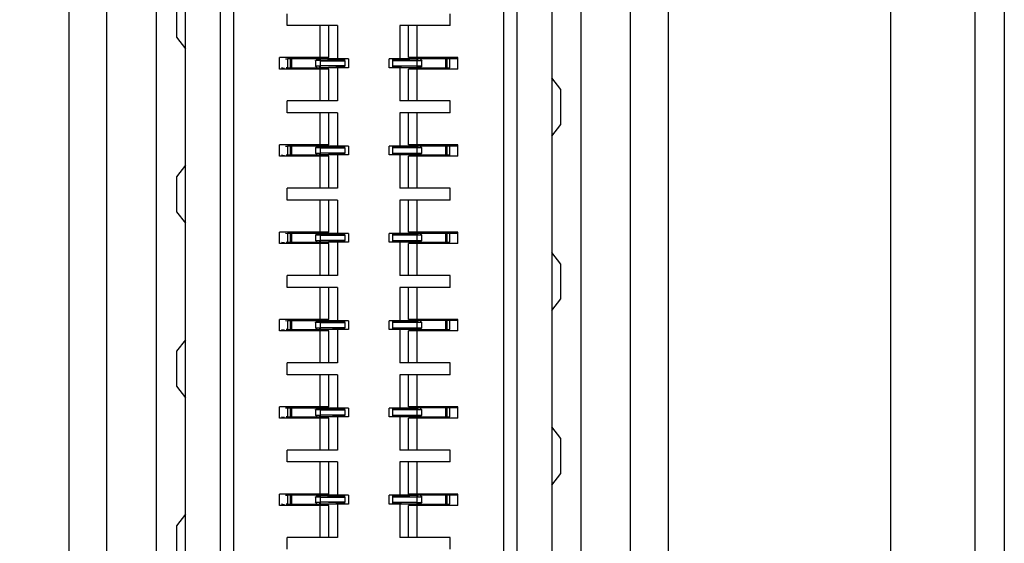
# Model space of a CAD drawing. Header units: inches. Extents: x 0 to 22, y 0 to 17.
# Tile 9 of 41: x 3.346 to 4.012, y 8.267 to 8.621. Entities that reach past the tile are written whole.
import ezdxf

# ---------------------------------------------------------------- set-up
doc = ezdxf.new("R2010")
doc.units = ezdxf.units.IN
doc.header["$LTSCALE"] = 1.21
doc.header["$MEASUREMENT"] = 0
doc.layers.get('0').update_dxf_attribs({"linetype": 'CONTINUOUS'})
doc.layers.add('DIMENSIONS', color=7, linetype='CONTINUOUS')
doc.styles.get("Standard").update_dxf_attribs({"font": 'txt', "width": 0.8})
doc.dimstyles.new('DIMSTYLE_1', dxfattribs={"dimtxt": 0.125, "dimasz": 0.18, "dimexe": 0.18, "dimexo": 0.0625, "dimgap": 0.09, "dimtad": 0, "dimtih": 1, "dimtoh": 1, "dimdec": 3, "dimzin": 4, "dimdsep": 46, "dimtxsty": 'STANDARD', "dimblk": '_FILLED', "dimblk1": '_FILLED', "dimblk2": '_FILLED', "dimcen": 0.09, "dimadec": 0, "dimazin": 0, "dimtp": 0.01, "dimtm": 0.01, "dimtfac": 1, "dimtdec": 3, "dimtofl": 0, "dimtmove": 0, "dimatfit": 3, "dimldrblk": '_FILLED', "dimfxl": 1, "dimtolj": 1, "dimtzin": 4, "dimarcsym": 0})

# ---------------------------------------------------------------- blocks, each defined once
blk = doc.blocks.new('*D3')
at = {"layer": 'DIMENSIONS', "color": 2, "linetype": 'CONTINUOUS'}
blk.add_line((3.3946, 9.15266), (2.54481, 9.15266), dxfattribs=at)
at = {"layer": 'DIMENSIONS', "color": 2, "linetype": 'CONTINUOUS', "insert": (2.48231, 9.21516), "char_height": 0.125, "width": 1.325, "attachment_point": 3, "line_spacing_factor": 0.9}
blk.add_mtext('2.500{\\Ftxt.shx;\\W1.000000;\\H0.125000; }[63.51]', dxfattribs=at)
blk = doc.blocks.new('_FILLED')
at = {"color": 0, "linetype": 'BYBLOCK'}
blk.add_solid([(0, 0), (-1, 0.1736), (-1, -0.1736)], dxfattribs=at)
blk = doc.blocks.new('*D4')
at = {"layer": 'DIMENSIONS', "color": 2, "linetype": 'CONTINUOUS'}
blk.add_line((3.45471, 9.79066), (2.54481, 9.79066), dxfattribs=at)
at = {"layer": 'DIMENSIONS', "color": 2, "linetype": 'CONTINUOUS', "insert": (2.48231, 9.85316), "char_height": 0.125, "width": 1.325, "attachment_point": 3, "line_spacing_factor": 0.9}
blk.add_mtext('3.138{\\Ftxt.shx;\\W1.000000;\\H0.125000; }[79.72]', dxfattribs=at)
blk = doc.blocks.new('*D5')
at = {"layer": 'DIMENSIONS', "color": 2, "linetype": 'CONTINUOUS'}
blk.add_line((3.45471, 10.50554), (2.54481, 10.50554), dxfattribs=at)
at = {"layer": 'DIMENSIONS', "color": 2, "linetype": 'CONTINUOUS', "insert": (2.48231, 10.56804), "char_height": 0.125, "width": 1.325, "attachment_point": 3, "line_spacing_factor": 0.9}
blk.add_mtext('3.853{\\Ftxt.shx;\\W1.000000;\\H0.125000; }[97.88]', dxfattribs=at)

msp = doc.modelspace()

# ---------------------------------------------------------------- linework, layer by layer
at = {"color": 6, "linetype": 'CONTINUOUS'}
for p, q in [((4.01231, 11.59618), (4.01231, 6.53018)), ((3.93531, 11.51918), (3.93531, 6.60718)), ((3.75937, 7.23731), (3.75937, 9.17826)), ((3.40504, 7.39502), (3.40504, 9.02078)), ((3.6826, 7.42727), (3.6826, 8.98829)), ((3.48181, 8.95428), (3.48181, 7.46129)), ((3.45228, 8.63298), (3.45228, 8.60936)), ((3.52709, 8.61713), (3.52709, 8.6252)), ((3.63732, 8.61713), (3.63732, 8.6252)), ((3.56114, 8.61713), (3.52709, 8.61713)), ((3.54933, 8.59548), (3.54933, 8.61713)), ((3.55524, 8.59548), (3.55524, 8.61713)), ((3.56114, 8.61713), (3.56114, 8.59469)), ((3.63732, 8.61713), (3.60327, 8.61713)), ((3.60327, 8.61713), (3.60327, 8.59469)), ((3.60917, 8.59548), (3.60917, 8.61713)), ((3.61508, 8.59548), (3.61508, 8.61713)), ((3.45228, 8.60936), (3.45819, 8.60148)), ((3.55524, 8.59548), (3.52177, 8.59548)), ((3.52177, 8.5878), (3.52177, 8.59548)), ((3.52589, 8.59471), (3.52722, 8.59464)), ((3.54741, 8.59459), (3.52721, 8.59459)), ((3.52722, 8.59464), (3.52722, 8.59064)), ((3.53024, 8.58869), (3.53024, 8.59459)), ((3.56859, 8.59459), (3.56607, 8.59459)), ((3.56862, 8.59459), (3.56862, 8.58869)), ((3.59579, 8.59459), (3.59579, 8.58869)), ((3.59834, 8.59459), (3.59599, 8.59459)), ((3.64264, 8.59548), (3.60917, 8.59548)), ((3.61472, 8.59341), (3.61564, 8.59459)), ((3.64264, 8.59469), (3.61564, 8.59459)), ((3.617, 8.59459), (3.6181, 8.59341)), ((3.63417, 8.59459), (3.63417, 8.58869)), ((3.64264, 8.5878), (3.64264, 8.59548)), ((3.55524, 8.5878), (3.52177, 8.5878)), ((3.52536, 8.5882), (3.5233, 8.58853)), ((3.52722, 8.58864), (3.52629, 8.58859)), ((3.52721, 8.58869), (3.54877, 8.58869)), ((3.52722, 8.59064), (3.52722, 8.58864)), ((3.54633, 8.59356), (3.5462, 8.59343)), ((3.54631, 8.59341), (3.54631, 8.58987)), ((3.54631, 8.58987), (3.54969, 8.58987)), ((3.54741, 8.58869), (3.54631, 8.58987)), ((3.54969, 8.58987), (3.54877, 8.58869)), ((3.54933, 8.56615), (3.54933, 8.5878)), ((3.54969, 8.58987), (3.54969, 8.59341)), ((3.55524, 8.56615), (3.55524, 8.5878)), ((3.56114, 8.58859), (3.56114, 8.56615)), ((3.56859, 8.58869), (3.56607, 8.58869)), ((3.59834, 8.58869), (3.59599, 8.58869)), ((3.60327, 8.58859), (3.60327, 8.56615)), ((3.64264, 8.5878), (3.60917, 8.5878)), ((3.60917, 8.56615), (3.60917, 8.5878)), ((3.6181, 8.59341), (3.61472, 8.59341)), ((3.61472, 8.59341), (3.61472, 8.58987)), ((3.61508, 8.56615), (3.61508, 8.5878)), ((3.61714, 8.58869), (3.6372, 8.58869)), ((3.61804, 8.58968), (3.61819, 8.58983)), ((3.6181, 8.58987), (3.6181, 8.59341)), ((3.71213, 8.57392), (3.70622, 8.5818)), ((3.71213, 8.5503), (3.71213, 8.57392)), ((3.56114, 8.56615), (3.52709, 8.56615)), ((3.52709, 8.55808), (3.52709, 8.56615)), ((3.63732, 8.56615), (3.60327, 8.56615)), ((3.63732, 8.55808), (3.63732, 8.56615)), ((3.56114, 8.55808), (3.52709, 8.55808)), ((3.54933, 8.53642), (3.54933, 8.55808)), ((3.55524, 8.53642), (3.55524, 8.55808)), ((3.56114, 8.55808), (3.56114, 8.53564)), ((3.63732, 8.55808), (3.60327, 8.55808)), ((3.60327, 8.55808), (3.60327, 8.53564)), ((3.60917, 8.53642), (3.60917, 8.55808)), ((3.61508, 8.53642), (3.61508, 8.55808)), ((3.70622, 8.54243), (3.71213, 8.5503)), ((3.55524, 8.53642), (3.52177, 8.53642)), ((3.52177, 8.52875), (3.52177, 8.53642)), ((3.52589, 8.53565), (3.52722, 8.53559)), ((3.54741, 8.53554), (3.52721, 8.53554)), ((3.52722, 8.53559), (3.52722, 8.53158)), ((3.53024, 8.52963), (3.53024, 8.53554)), ((3.54633, 8.53451), (3.5462, 8.53437)), ((3.56859, 8.53554), (3.56607, 8.53554)), ((3.56862, 8.53554), (3.56862, 8.52963)), ((3.59579, 8.53554), (3.59579, 8.52963)), ((3.59834, 8.53554), (3.59599, 8.53554)), ((3.64264, 8.53642), (3.60917, 8.53642)), ((3.61472, 8.53436), (3.61564, 8.53554)), ((3.64264, 8.53564), (3.61564, 8.53554)), ((3.617, 8.53554), (3.6181, 8.53436)), ((3.63417, 8.53554), (3.63417, 8.52963)), ((3.64264, 8.52875), (3.64264, 8.53642)), ((3.55524, 8.52875), (3.52177, 8.52875)), ((3.52536, 8.52914), (3.5233, 8.52948)), ((3.52722, 8.52958), (3.52629, 8.52953)), ((3.52721, 8.52963), (3.54877, 8.52963)), ((3.52722, 8.53158), (3.52722, 8.52958)), ((3.54631, 8.53436), (3.54631, 8.53081)), ((3.54631, 8.53081), (3.54969, 8.53081)), ((3.54741, 8.52963), (3.54631, 8.53081)), ((3.54969, 8.53081), (3.54877, 8.52963)), ((3.54933, 8.50709), (3.54933, 8.52875)), ((3.54969, 8.53081), (3.54969, 8.53436)), ((3.55524, 8.50709), (3.55524, 8.52875)), ((3.56114, 8.52953), (3.56114, 8.50709)), ((3.56859, 8.52963), (3.56607, 8.52963)), ((3.59834, 8.52963), (3.59599, 8.52963)), ((3.60327, 8.52953), (3.60327, 8.50709)), ((3.64264, 8.52875), (3.60917, 8.52875)), ((3.60917, 8.50709), (3.60917, 8.52875)), ((3.6181, 8.53436), (3.61472, 8.53436)), ((3.61472, 8.53436), (3.61472, 8.53081)), ((3.61508, 8.50709), (3.61508, 8.52875)), ((3.61714, 8.52963), (3.6372, 8.52963)), ((3.61804, 8.53062), (3.61819, 8.53078)), ((3.6181, 8.53081), (3.6181, 8.53436)), ((3.45819, 8.52274), (3.45228, 8.51487)), ((3.45228, 8.51487), (3.45228, 8.49125)), ((3.56114, 8.50709), (3.52709, 8.50709)), ((3.52709, 8.49902), (3.52709, 8.50709)), ((3.63732, 8.50709), (3.60327, 8.50709)), ((3.63732, 8.49902), (3.63732, 8.50709)), ((3.56114, 8.49902), (3.52709, 8.49902)), ((3.54933, 8.47737), (3.54933, 8.49902)), ((3.55524, 8.47737), (3.55524, 8.49902)), ((3.56114, 8.49902), (3.56114, 8.47658)), ((3.63732, 8.49902), (3.60327, 8.49902)), ((3.60327, 8.49902), (3.60327, 8.47658)), ((3.60917, 8.47737), (3.60917, 8.49902)), ((3.61508, 8.47737), (3.61508, 8.49902)), ((3.45228, 8.49125), (3.45819, 8.48337)), ((3.55524, 8.47737), (3.52177, 8.47737)), ((3.52177, 8.46969), (3.52177, 8.47737)), ((3.52589, 8.4766), (3.52722, 8.47653)), ((3.54741, 8.47648), (3.52721, 8.47648)), ((3.52722, 8.47653), (3.52722, 8.47253)), ((3.53024, 8.47058), (3.53024, 8.47648)), ((3.54633, 8.47545), (3.5462, 8.47532)), ((3.54631, 8.4753), (3.54631, 8.47176)), ((3.54969, 8.47176), (3.54969, 8.4753)), ((3.56859, 8.47648), (3.56607, 8.47648)), ((3.56862, 8.47648), (3.56862, 8.47058)), ((3.59579, 8.47648), (3.59579, 8.47058)), ((3.59834, 8.47648), (3.59599, 8.47648)), ((3.64264, 8.47737), (3.60917, 8.47737)), ((3.61472, 8.4753), (3.61564, 8.47648)), ((3.6181, 8.4753), (3.61472, 8.4753)), ((3.61472, 8.4753), (3.61472, 8.47176)), ((3.64264, 8.47658), (3.61564, 8.47648)), ((3.617, 8.47648), (3.6181, 8.4753)), ((3.6181, 8.47176), (3.6181, 8.4753)), ((3.63417, 8.47648), (3.63417, 8.47058)), ((3.64264, 8.46969), (3.64264, 8.47737)), ((3.55524, 8.46969), (3.52177, 8.46969)), ((3.52536, 8.47009), (3.5233, 8.47042)), ((3.52722, 8.47053), (3.52629, 8.47048)), ((3.52721, 8.47058), (3.54877, 8.47058)), ((3.52722, 8.47253), (3.52722, 8.47053)), ((3.54631, 8.47176), (3.54969, 8.47176)), ((3.54741, 8.47058), (3.54631, 8.47176)), ((3.54969, 8.47176), (3.54877, 8.47058)), ((3.54933, 8.44804), (3.54933, 8.46969)), ((3.55524, 8.44804), (3.55524, 8.46969)), ((3.56114, 8.47048), (3.56114, 8.44804)), ((3.56859, 8.47058), (3.56607, 8.47058)), ((3.59834, 8.47058), (3.59599, 8.47058)), ((3.60327, 8.47048), (3.60327, 8.44804)), ((3.64264, 8.46969), (3.60917, 8.46969)), ((3.60917, 8.44804), (3.60917, 8.46969)), ((3.61508, 8.44804), (3.61508, 8.46969)), ((3.61714, 8.47058), (3.6372, 8.47058)), ((3.61804, 8.47157), (3.61819, 8.47172)), ((3.71213, 8.45581), (3.70622, 8.46369)), ((3.71213, 8.43219), (3.71213, 8.45581)), ((3.56114, 8.44804), (3.52709, 8.44804)), ((3.52709, 8.43997), (3.52709, 8.44804)), ((3.63732, 8.44804), (3.60327, 8.44804)), ((3.63732, 8.43997), (3.63732, 8.44804)), ((3.56114, 8.43997), (3.52709, 8.43997)), ((3.54933, 8.41831), (3.54933, 8.43997)), ((3.55524, 8.41831), (3.55524, 8.43997)), ((3.56114, 8.43997), (3.56114, 8.41753)), ((3.63732, 8.43997), (3.60327, 8.43997)), ((3.60327, 8.43997), (3.60327, 8.41753)), ((3.60917, 8.41831), (3.60917, 8.43997)), ((3.61508, 8.41831), (3.61508, 8.43997)), ((3.70622, 8.42432), (3.71213, 8.43219)), ((3.55524, 8.41831), (3.52177, 8.41831)), ((3.52177, 8.41064), (3.52177, 8.41831)), ((3.52589, 8.41754), (3.52722, 8.41748)), ((3.54741, 8.41743), (3.52721, 8.41743)), ((3.52722, 8.41748), (3.52722, 8.41347)), ((3.53024, 8.41152), (3.53024, 8.41743)), ((3.54633, 8.4164), (3.5462, 8.41626)), ((3.54631, 8.41625), (3.54631, 8.4127)), ((3.54969, 8.4127), (3.54969, 8.41625)), ((3.56859, 8.41743), (3.56607, 8.41743)), ((3.56862, 8.41743), (3.56862, 8.41152)), ((3.59579, 8.41743), (3.59579, 8.41152)), ((3.59834, 8.41743), (3.59599, 8.41743)), ((3.64264, 8.41831), (3.60917, 8.41831)), ((3.61472, 8.41625), (3.61564, 8.41743)), ((3.6181, 8.41625), (3.61472, 8.41625)), ((3.61472, 8.41625), (3.61472, 8.4127)), ((3.64264, 8.41753), (3.61564, 8.41743)), ((3.617, 8.41743), (3.6181, 8.41625)), ((3.6181, 8.4127), (3.6181, 8.41625)), ((3.63417, 8.41743), (3.63417, 8.41152)), ((3.64264, 8.41064), (3.64264, 8.41831)), ((3.55524, 8.41064), (3.52177, 8.41064)), ((3.52536, 8.41103), (3.5233, 8.41137)), ((3.52722, 8.41147), (3.52629, 8.41142)), ((3.52721, 8.41152), (3.54877, 8.41152)), ((3.52722, 8.41347), (3.52722, 8.41147)), ((3.54631, 8.4127), (3.54969, 8.4127)), ((3.54741, 8.41152), (3.54631, 8.4127)), ((3.54969, 8.4127), (3.54877, 8.41152)), ((3.54933, 8.38898), (3.54933, 8.41064)), ((3.55524, 8.38898), (3.55524, 8.41064)), ((3.56114, 8.41142), (3.56114, 8.38898)), ((3.56859, 8.41152), (3.56607, 8.41152)), ((3.59834, 8.41152), (3.59599, 8.41152)), ((3.60327, 8.41142), (3.60327, 8.38898)), ((3.64264, 8.41064), (3.60917, 8.41064)), ((3.60917, 8.38898), (3.60917, 8.41064)), ((3.61508, 8.38898), (3.61508, 8.41064)), ((3.61714, 8.41152), (3.6372, 8.41152)), ((3.61804, 8.41251), (3.61819, 8.41267)), ((3.45819, 8.40463), (3.45228, 8.39676)), ((3.45228, 8.39676), (3.45228, 8.37314)), ((3.56114, 8.38898), (3.52709, 8.38898)), ((3.52709, 8.38091), (3.52709, 8.38898)), ((3.63732, 8.38898), (3.60327, 8.38898)), ((3.63732, 8.38091), (3.63732, 8.38898)), ((3.56114, 8.38091), (3.52709, 8.38091)), ((3.54933, 8.35926), (3.54933, 8.38091)), ((3.55524, 8.35926), (3.55524, 8.38091)), ((3.56114, 8.38091), (3.56114, 8.35847)), ((3.63732, 8.38091), (3.60327, 8.38091)), ((3.60327, 8.38091), (3.60327, 8.35847)), ((3.60917, 8.35926), (3.60917, 8.38091)), ((3.61508, 8.35926), (3.61508, 8.38091)), ((3.45228, 8.37314), (3.45819, 8.36526)), ((3.55524, 8.35926), (3.52177, 8.35926)), ((3.52177, 8.35158), (3.52177, 8.35926)), ((3.52589, 8.35849), (3.52722, 8.35842)), ((3.54741, 8.35837), (3.52721, 8.35837)), ((3.52722, 8.35842), (3.52722, 8.35442)), ((3.53024, 8.35247), (3.53024, 8.35837)), ((3.54633, 8.35734), (3.5462, 8.35721)), ((3.54631, 8.35719), (3.54631, 8.35365)), ((3.54969, 8.35365), (3.54969, 8.35719)), ((3.56859, 8.35837), (3.56607, 8.35837)), ((3.56862, 8.35837), (3.56862, 8.35247)), ((3.59579, 8.35837), (3.59579, 8.35247)), ((3.59834, 8.35837), (3.59599, 8.35837)), ((3.64264, 8.35926), (3.60917, 8.35926)), ((3.61472, 8.35719), (3.61564, 8.35837)), ((3.6181, 8.35719), (3.61472, 8.35719)), ((3.61472, 8.35719), (3.61472, 8.35365)), ((3.64264, 8.35847), (3.61564, 8.35837)), ((3.617, 8.35837), (3.6181, 8.35719)), ((3.6181, 8.35365), (3.6181, 8.35719)), ((3.63417, 8.35837), (3.63417, 8.35247)), ((3.64264, 8.35158), (3.64264, 8.35926)), ((3.55524, 8.35158), (3.52177, 8.35158)), ((3.52536, 8.35198), (3.5233, 8.35231)), ((3.52722, 8.35242), (3.52629, 8.35237)), ((3.52721, 8.35247), (3.54877, 8.35247)), ((3.52722, 8.35442), (3.52722, 8.35242)), ((3.54631, 8.35365), (3.54969, 8.35365)), ((3.54741, 8.35247), (3.54631, 8.35365)), ((3.54969, 8.35365), (3.54877, 8.35247)), ((3.54933, 8.32993), (3.54933, 8.35158)), ((3.55524, 8.32993), (3.55524, 8.35158)), ((3.56114, 8.35237), (3.56114, 8.32993)), ((3.56859, 8.35247), (3.56607, 8.35247)), ((3.59834, 8.35247), (3.59599, 8.35247)), ((3.60327, 8.35237), (3.60327, 8.32993)), ((3.64264, 8.35158), (3.60917, 8.35158)), ((3.60917, 8.32993), (3.60917, 8.35158)), ((3.61508, 8.32993), (3.61508, 8.35158)), ((3.61714, 8.35247), (3.6372, 8.35247)), ((3.61804, 8.35346), (3.61819, 8.35361)), ((3.71213, 8.3377), (3.70622, 8.34558)), ((3.71213, 8.31408), (3.71213, 8.3377)), ((3.56114, 8.32993), (3.52709, 8.32993)), ((3.52709, 8.32186), (3.52709, 8.32993)), ((3.63732, 8.32993), (3.60327, 8.32993)), ((3.63732, 8.32186), (3.63732, 8.32993)), ((3.56114, 8.32186), (3.52709, 8.32186)), ((3.54933, 8.3002), (3.54933, 8.32186)), ((3.55524, 8.3002), (3.55524, 8.32186)), ((3.56114, 8.32186), (3.56114, 8.29942)), ((3.63732, 8.32186), (3.60327, 8.32186)), ((3.60327, 8.32186), (3.60327, 8.29942)), ((3.60917, 8.3002), (3.60917, 8.32186)), ((3.61508, 8.3002), (3.61508, 8.32186)), ((3.70622, 8.30621), (3.71213, 8.31408)), ((3.55524, 8.3002), (3.52177, 8.3002)), ((3.52177, 8.29253), (3.52177, 8.3002)), ((3.52589, 8.29943), (3.52722, 8.29937)), ((3.54741, 8.29932), (3.52721, 8.29932)), ((3.52722, 8.29937), (3.52722, 8.29536)), ((3.52722, 8.29536), (3.52722, 8.29336)), ((3.53024, 8.29341), (3.53024, 8.29932)), ((3.54633, 8.29829), (3.5462, 8.29815)), ((3.54631, 8.29814), (3.54631, 8.29459)), ((3.54969, 8.29459), (3.54969, 8.29814)), ((3.56859, 8.29932), (3.56607, 8.29932)), ((3.56862, 8.29932), (3.56862, 8.29341)), ((3.59579, 8.29932), (3.59579, 8.29341)), ((3.59834, 8.29932), (3.59599, 8.29932)), ((3.64264, 8.3002), (3.60917, 8.3002)), ((3.61472, 8.29814), (3.61564, 8.29932)), ((3.6181, 8.29814), (3.61472, 8.29814)), ((3.61472, 8.29814), (3.61472, 8.29459)), ((3.64264, 8.29942), (3.61564, 8.29932)), ((3.617, 8.29932), (3.6181, 8.29814)), ((3.6181, 8.29459), (3.6181, 8.29814)), ((3.63417, 8.29932), (3.63417, 8.29341)), ((3.64264, 8.29253), (3.64264, 8.3002)), ((3.55524, 8.29253), (3.52177, 8.29253)), ((3.52536, 8.29292), (3.5233, 8.29326)), ((3.52722, 8.29336), (3.52629, 8.29331)), ((3.52721, 8.29341), (3.54877, 8.29341)), ((3.54631, 8.29459), (3.54969, 8.29459)), ((3.54741, 8.29341), (3.54631, 8.29459)), ((3.54969, 8.29459), (3.54877, 8.29341)), ((3.54933, 8.27087), (3.54933, 8.29253)), ((3.55524, 8.27087), (3.55524, 8.29253)), ((3.56114, 8.29331), (3.56114, 8.27087)), ((3.56859, 8.29341), (3.56607, 8.29341)), ((3.59834, 8.29341), (3.59599, 8.29341)), ((3.60327, 8.29331), (3.60327, 8.27087)), ((3.64264, 8.29253), (3.60917, 8.29253)), ((3.60917, 8.27087), (3.60917, 8.29253)), ((3.61508, 8.27087), (3.61508, 8.29253)), ((3.61714, 8.29341), (3.6372, 8.29341)), ((3.61804, 8.2944), (3.61819, 8.29456)), ((3.45819, 8.28652), (3.45228, 8.27865)), ((3.45228, 8.27865), (3.45228, 8.25503)), ((3.56114, 8.27087), (3.52709, 8.27087)), ((3.52709, 8.2628), (3.52709, 8.27087)), ((3.63732, 8.27087), (3.60327, 8.27087)), ((3.63732, 8.2628), (3.63732, 8.27087))]:
    msp.add_line(p, q, dxfattribs=at)
at = {"color": 9, "linetype": 'CONTINUOUS'}
for p, q in [((3.99248, 6.65741), (3.99248, 11.46895)), ((3.70622, 8.98829), (3.70622, 7.42727)), ((3.72591, 7.42727), (3.72591, 8.98829)), ((3.67374, 7.44256), (3.67374, 8.97301)), ((3.4385, 8.95428), (3.4385, 7.46129)), ((3.45819, 7.46129), (3.45819, 8.95428)), ((3.49067, 8.94072), (3.49067, 7.47484)), ((3.52914, 8.59459), (3.52914, 8.58869)), ((3.54877, 8.59459), (3.54969, 8.59341)), ((3.63527, 8.58869), (3.63527, 8.59459)), ((3.63718, 8.59264), (3.63718, 8.59465)), ((3.56607, 8.59341), (3.56607, 8.58987)), ((3.59834, 8.59341), (3.59834, 8.58987)), ((3.61564, 8.58869), (3.61472, 8.58987)), ((3.63718, 8.58864), (3.63718, 8.59264)), ((3.52914, 8.53554), (3.52914, 8.52963)), ((3.54877, 8.53554), (3.54969, 8.53436)), ((3.63527, 8.52963), (3.63527, 8.53554)), ((3.63718, 8.53359), (3.63718, 8.53559)), ((3.56607, 8.53436), (3.56607, 8.53081)), ((3.59834, 8.53436), (3.59834, 8.53081)), ((3.61564, 8.52963), (3.61472, 8.53081)), ((3.63718, 8.52958), (3.63718, 8.53359)), ((3.52914, 8.47648), (3.52914, 8.47058)), ((3.54877, 8.47648), (3.54969, 8.4753)), ((3.56607, 8.4753), (3.56607, 8.47176)), ((3.59834, 8.4753), (3.59834, 8.47176)), ((3.63527, 8.47058), (3.63527, 8.47648)), ((3.63718, 8.47453), (3.63718, 8.47654)), ((3.63718, 8.47053), (3.63718, 8.47453)), ((3.61564, 8.47058), (3.61472, 8.47176)), ((3.52914, 8.41743), (3.52914, 8.41152)), ((3.54877, 8.41743), (3.54969, 8.41625)), ((3.56607, 8.41625), (3.56607, 8.4127)), ((3.59834, 8.41625), (3.59834, 8.4127)), ((3.63527, 8.41152), (3.63527, 8.41743)), ((3.63718, 8.41548), (3.63718, 8.41748)), ((3.63718, 8.41147), (3.63718, 8.41548)), ((3.61564, 8.41152), (3.61472, 8.4127)), ((3.52914, 8.35837), (3.52914, 8.35247)), ((3.54877, 8.35837), (3.54969, 8.35719)), ((3.56607, 8.35719), (3.56607, 8.35365)), ((3.59834, 8.35719), (3.59834, 8.35365)), ((3.63527, 8.35247), (3.63527, 8.35837)), ((3.63718, 8.35642), (3.63718, 8.35843)), ((3.63718, 8.35242), (3.63718, 8.35642)), ((3.61564, 8.35247), (3.61472, 8.35365)), ((3.52914, 8.29932), (3.52914, 8.29341)), ((3.54877, 8.29932), (3.54969, 8.29814)), ((3.56607, 8.29814), (3.56607, 8.29459)), ((3.59834, 8.29814), (3.59834, 8.29459)), ((3.63527, 8.29341), (3.63527, 8.29932)), ((3.63718, 8.29737), (3.63718, 8.29937)), ((3.63718, 8.29336), (3.63718, 8.29737)), ((3.61564, 8.29341), (3.61472, 8.29459))]:
    msp.add_line(p, q, dxfattribs=at)
at = {"color": 7, "linetype": 'CONTINUOUS'}
for p, q in [((3.78496, 9.19978), (3.78496, 7.21591)), ((3.37945, 7.40953), (3.37945, 9.0062)), ((3.54741, 8.59459), (3.54631, 8.59341)), ((3.56607, 8.59459), (3.54741, 8.59459)), ((3.54759, 8.59405), (3.54875, 8.59462)), ((3.54877, 8.59459), (3.5656, 8.594)), ((3.56607, 8.59341), (3.56607, 8.59459)), ((3.61564, 8.59459), (3.59834, 8.59459)), ((3.59834, 8.59459), (3.59834, 8.59341)), ((3.59881, 8.594), (3.61564, 8.59459)), ((3.5462, 8.59343), (3.54631, 8.59341)), ((3.5467, 8.59344), (3.54621, 8.59343)), ((3.54631, 8.59341), (3.54633, 8.59356)), ((3.54636, 8.59356), (3.54759, 8.59405)), ((3.54874, 8.59345), (3.54639, 8.59345)), ((3.54966, 8.59346), (3.5467, 8.59344)), ((3.54969, 8.59341), (3.54874, 8.59345)), ((3.54877, 8.58869), (3.5656, 8.58928)), ((3.56607, 8.58869), (3.54877, 8.58869)), ((3.5656, 8.594), (3.54969, 8.59341)), ((3.54969, 8.59341), (3.56607, 8.59341)), ((3.56607, 8.58987), (3.54969, 8.58987)), ((3.5656, 8.58928), (3.54969, 8.58987)), ((3.56607, 8.58869), (3.56607, 8.58987)), ((3.61472, 8.59341), (3.59834, 8.59341)), ((3.59834, 8.58987), (3.61472, 8.58987)), ((3.59834, 8.58987), (3.59834, 8.58869)), ((3.61714, 8.58869), (3.59834, 8.58869)), ((3.61472, 8.59341), (3.59881, 8.594)), ((3.61472, 8.58987), (3.59881, 8.58928)), ((3.59881, 8.58928), (3.61564, 8.58869)), ((3.61472, 8.58987), (3.61604, 8.58984)), ((3.61472, 8.58987), (3.61606, 8.58984)), ((3.61604, 8.58984), (3.61738, 8.58985)), ((3.61606, 8.58984), (3.61738, 8.58985)), ((3.6181, 8.58987), (3.617, 8.58869)), ((3.61738, 8.58985), (3.61816, 8.58984)), ((3.61738, 8.58985), (3.61814, 8.58984)), ((3.61801, 8.58968), (3.61741, 8.58941)), ((3.61806, 8.58983), (3.61804, 8.58968)), ((3.61819, 8.58983), (3.61806, 8.58983)), ((3.54741, 8.53554), (3.54631, 8.53436)), ((3.54631, 8.53436), (3.54633, 8.53451)), ((3.54636, 8.5345), (3.54759, 8.535)), ((3.56607, 8.53554), (3.54741, 8.53554)), ((3.54759, 8.535), (3.54875, 8.53556)), ((3.54877, 8.53554), (3.5656, 8.53495)), ((3.5656, 8.53495), (3.54969, 8.53436)), ((3.56607, 8.53436), (3.56607, 8.53554)), ((3.61564, 8.53554), (3.59834, 8.53554)), ((3.59834, 8.53554), (3.59834, 8.53436)), ((3.59881, 8.53495), (3.61564, 8.53554)), ((3.61472, 8.53436), (3.59881, 8.53495)), ((3.5462, 8.53438), (3.54631, 8.53436)), ((3.5467, 8.53439), (3.54621, 8.53438)), ((3.54874, 8.53439), (3.54639, 8.53439)), ((3.54966, 8.5344), (3.5467, 8.53439)), ((3.54969, 8.53436), (3.54874, 8.53439)), ((3.54877, 8.52963), (3.5656, 8.53022)), ((3.56607, 8.52963), (3.54877, 8.52963)), ((3.54969, 8.53436), (3.56607, 8.53436)), ((3.56607, 8.53081), (3.54969, 8.53081)), ((3.5656, 8.53022), (3.54969, 8.53081)), ((3.56607, 8.52963), (3.56607, 8.53081)), ((3.61472, 8.53436), (3.59834, 8.53436)), ((3.59834, 8.53081), (3.61472, 8.53081)), ((3.59834, 8.53081), (3.59834, 8.52963)), ((3.61714, 8.52963), (3.59834, 8.52963)), ((3.61472, 8.53081), (3.59881, 8.53022)), ((3.59881, 8.53022), (3.61564, 8.52963)), ((3.61472, 8.53081), (3.61604, 8.53078)), ((3.61472, 8.53081), (3.61606, 8.53078)), ((3.61604, 8.53078), (3.61738, 8.53079)), ((3.61606, 8.53078), (3.61738, 8.5308)), ((3.6181, 8.53081), (3.617, 8.52963)), ((3.61738, 8.5308), (3.61814, 8.53078)), ((3.61738, 8.53079), (3.61816, 8.53078)), ((3.61801, 8.53063), (3.61741, 8.53035)), ((3.61806, 8.53077), (3.61804, 8.53062)), ((3.61819, 8.53078), (3.61806, 8.53077)), ((3.5462, 8.47532), (3.54631, 8.4753)), ((3.5467, 8.47533), (3.54621, 8.47532)), ((3.54741, 8.47648), (3.54631, 8.4753)), ((3.54631, 8.4753), (3.54633, 8.47545)), ((3.54636, 8.47545), (3.54759, 8.47594)), ((3.54874, 8.47534), (3.54639, 8.47534)), ((3.54966, 8.47535), (3.5467, 8.47533)), ((3.56607, 8.47648), (3.54741, 8.47648)), ((3.54759, 8.47594), (3.54875, 8.47651)), ((3.54969, 8.4753), (3.54874, 8.47534)), ((3.54877, 8.47648), (3.5656, 8.47589)), ((3.5656, 8.47589), (3.54969, 8.4753)), ((3.54969, 8.4753), (3.56607, 8.4753)), ((3.56607, 8.4753), (3.56607, 8.47648)), ((3.61564, 8.47648), (3.59834, 8.47648)), ((3.59834, 8.47648), (3.59834, 8.4753)), ((3.61472, 8.4753), (3.59834, 8.4753)), ((3.59881, 8.47589), (3.61564, 8.47648)), ((3.61472, 8.4753), (3.59881, 8.47589)), ((3.54877, 8.47058), (3.5656, 8.47117)), ((3.56607, 8.47058), (3.54877, 8.47058)), ((3.56607, 8.47176), (3.54969, 8.47176)), ((3.5656, 8.47117), (3.54969, 8.47176)), ((3.56607, 8.47058), (3.56607, 8.47176)), ((3.59834, 8.47176), (3.61472, 8.47176)), ((3.59834, 8.47176), (3.59834, 8.47058)), ((3.61714, 8.47058), (3.59834, 8.47058)), ((3.61472, 8.47176), (3.59881, 8.47117)), ((3.59881, 8.47117), (3.61564, 8.47058)), ((3.61472, 8.47176), (3.61604, 8.47173)), ((3.61472, 8.47176), (3.61606, 8.47173)), ((3.61604, 8.47173), (3.61738, 8.47174)), ((3.61606, 8.47173), (3.61738, 8.47174)), ((3.6181, 8.47176), (3.617, 8.47058)), ((3.61738, 8.47174), (3.61816, 8.47173)), ((3.61738, 8.47174), (3.61814, 8.47173)), ((3.61801, 8.47157), (3.61741, 8.4713)), ((3.61806, 8.47171), (3.61804, 8.47157)), ((3.61819, 8.47172), (3.61806, 8.47171)), ((3.5462, 8.41627), (3.54631, 8.41625)), ((3.5467, 8.41628), (3.54621, 8.41627)), ((3.54741, 8.41743), (3.54631, 8.41625)), ((3.54631, 8.41625), (3.54633, 8.4164)), ((3.54636, 8.41639), (3.54759, 8.41689)), ((3.54874, 8.41628), (3.54639, 8.41628)), ((3.54966, 8.41629), (3.5467, 8.41628)), ((3.56607, 8.41743), (3.54741, 8.41743)), ((3.54759, 8.41689), (3.54875, 8.41745)), ((3.54969, 8.41625), (3.54874, 8.41628)), ((3.54877, 8.41743), (3.5656, 8.41684)), ((3.5656, 8.41684), (3.54969, 8.41625)), ((3.54969, 8.41625), (3.56607, 8.41625)), ((3.56607, 8.41625), (3.56607, 8.41743)), ((3.61564, 8.41743), (3.59834, 8.41743)), ((3.59834, 8.41743), (3.59834, 8.41625)), ((3.61472, 8.41625), (3.59834, 8.41625)), ((3.59881, 8.41684), (3.61564, 8.41743)), ((3.61472, 8.41625), (3.59881, 8.41684)), ((3.54877, 8.41152), (3.5656, 8.41211)), ((3.56607, 8.41152), (3.54877, 8.41152)), ((3.56607, 8.4127), (3.54969, 8.4127)), ((3.5656, 8.41211), (3.54969, 8.4127)), ((3.56607, 8.41152), (3.56607, 8.4127)), ((3.59834, 8.4127), (3.61472, 8.4127)), ((3.59834, 8.4127), (3.59834, 8.41152)), ((3.61714, 8.41152), (3.59834, 8.41152)), ((3.61472, 8.4127), (3.59881, 8.41211)), ((3.59881, 8.41211), (3.61564, 8.41152)), ((3.61472, 8.4127), (3.61604, 8.41267)), ((3.61472, 8.4127), (3.61606, 8.41267)), ((3.61604, 8.41267), (3.61738, 8.41268)), ((3.61606, 8.41267), (3.61738, 8.41269)), ((3.6181, 8.4127), (3.617, 8.41152)), ((3.61738, 8.41269), (3.61814, 8.41267)), ((3.61738, 8.41268), (3.61816, 8.41267)), ((3.61801, 8.41252), (3.61741, 8.41224)), ((3.61806, 8.41266), (3.61804, 8.41251)), ((3.61819, 8.41267), (3.61806, 8.41266)), ((3.5462, 8.35721), (3.54631, 8.35719)), ((3.5467, 8.35722), (3.54621, 8.35721)), ((3.54741, 8.35837), (3.54631, 8.35719)), ((3.54631, 8.35719), (3.54633, 8.35734)), ((3.54636, 8.35734), (3.54759, 8.35783)), ((3.54874, 8.35723), (3.54639, 8.35723)), ((3.54966, 8.35724), (3.5467, 8.35722)), ((3.56607, 8.35837), (3.54741, 8.35837)), ((3.54759, 8.35783), (3.54875, 8.3584)), ((3.54969, 8.35719), (3.54874, 8.35723)), ((3.54877, 8.35837), (3.5656, 8.35778)), ((3.5656, 8.35778), (3.54969, 8.35719)), ((3.54969, 8.35719), (3.56607, 8.35719)), ((3.56607, 8.35719), (3.56607, 8.35837)), ((3.61564, 8.35837), (3.59834, 8.35837)), ((3.59834, 8.35837), (3.59834, 8.35719)), ((3.61472, 8.35719), (3.59834, 8.35719)), ((3.59881, 8.35778), (3.61564, 8.35837)), ((3.61472, 8.35719), (3.59881, 8.35778)), ((3.54877, 8.35247), (3.5656, 8.35306)), ((3.56607, 8.35247), (3.54877, 8.35247)), ((3.56607, 8.35365), (3.54969, 8.35365)), ((3.5656, 8.35306), (3.54969, 8.35365)), ((3.56607, 8.35247), (3.56607, 8.35365)), ((3.59834, 8.35365), (3.61472, 8.35365)), ((3.59834, 8.35365), (3.59834, 8.35247)), ((3.61714, 8.35247), (3.59834, 8.35247)), ((3.61472, 8.35365), (3.59881, 8.35306)), ((3.59881, 8.35306), (3.61564, 8.35247)), ((3.61472, 8.35365), (3.61604, 8.35362)), ((3.61472, 8.35365), (3.61606, 8.35362)), ((3.61604, 8.35362), (3.61738, 8.35363)), ((3.61606, 8.35362), (3.61738, 8.35363)), ((3.6181, 8.35365), (3.617, 8.35247)), ((3.61738, 8.35363), (3.61816, 8.35362)), ((3.61738, 8.35363), (3.61814, 8.35361)), ((3.61801, 8.35346), (3.61741, 8.35319)), ((3.61806, 8.3536), (3.61804, 8.35346)), ((3.61819, 8.35361), (3.61806, 8.3536)), ((3.5462, 8.29816), (3.54631, 8.29814)), ((3.5467, 8.29817), (3.54621, 8.29816)), ((3.54741, 8.29932), (3.54631, 8.29814)), ((3.54631, 8.29814), (3.54633, 8.29829)), ((3.54636, 8.29828), (3.54759, 8.29878)), ((3.54874, 8.29817), (3.54639, 8.29817)), ((3.54966, 8.29818), (3.5467, 8.29817)), ((3.56607, 8.29932), (3.54741, 8.29932)), ((3.54759, 8.29878), (3.54875, 8.29934)), ((3.54969, 8.29814), (3.54874, 8.29817)), ((3.54877, 8.29932), (3.5656, 8.29873)), ((3.5656, 8.29873), (3.54969, 8.29814)), ((3.54969, 8.29814), (3.56607, 8.29814)), ((3.56607, 8.29814), (3.56607, 8.29932)), ((3.61564, 8.29932), (3.59834, 8.29932)), ((3.59834, 8.29932), (3.59834, 8.29814)), ((3.61472, 8.29814), (3.59834, 8.29814)), ((3.59881, 8.29873), (3.61564, 8.29932)), ((3.61472, 8.29814), (3.59881, 8.29873)), ((3.54877, 8.29341), (3.5656, 8.294)), ((3.56607, 8.29341), (3.54877, 8.29341)), ((3.56607, 8.29459), (3.54969, 8.29459)), ((3.5656, 8.294), (3.54969, 8.29459)), ((3.56607, 8.29341), (3.56607, 8.29459)), ((3.59834, 8.29459), (3.61472, 8.29459)), ((3.59834, 8.29459), (3.59834, 8.29341)), ((3.61714, 8.29341), (3.59834, 8.29341)), ((3.61472, 8.29459), (3.59881, 8.294)), ((3.59881, 8.294), (3.61564, 8.29341)), ((3.61472, 8.29459), (3.61604, 8.29456)), ((3.61472, 8.29459), (3.61606, 8.29456)), ((3.61604, 8.29456), (3.61738, 8.29457)), ((3.61606, 8.29456), (3.61738, 8.29458)), ((3.6181, 8.29459), (3.617, 8.29341)), ((3.61738, 8.29458), (3.61814, 8.29456)), ((3.61738, 8.29457), (3.61816, 8.29456)), ((3.61801, 8.29441), (3.61741, 8.29413)), ((3.61806, 8.29455), (3.61804, 8.2944)), ((3.61819, 8.29456), (3.61806, 8.29455))]:
    msp.add_line(p, q, dxfattribs=at)
for points in [[(3.61741, 8.58941), (3.61725, 8.58935), (3.61691, 8.58924), (3.6164, 8.58908), (3.616, 8.58893), (3.61576, 8.58879), (3.61568, 8.58871), (3.61566, 8.58866)], [(3.61741, 8.53035), (3.61725, 8.5303), (3.61691, 8.53018), (3.6164, 8.53003), (3.616, 8.52988), (3.61576, 8.52974), (3.61568, 8.52965), (3.61566, 8.52961)], [(3.61741, 8.4713), (3.61725, 8.47124), (3.61691, 8.47113), (3.6164, 8.47097), (3.616, 8.47082), (3.61576, 8.47068), (3.61568, 8.4706), (3.61566, 8.47055)], [(3.61741, 8.41224), (3.61725, 8.41219), (3.61691, 8.41207), (3.6164, 8.41192), (3.616, 8.41177), (3.61576, 8.41163), (3.61568, 8.41154), (3.61566, 8.4115)], [(3.61741, 8.35319), (3.61725, 8.35313), (3.61691, 8.35302), (3.6164, 8.35286), (3.616, 8.35271), (3.61576, 8.35257), (3.61568, 8.35249), (3.61566, 8.35244)], [(3.61741, 8.29413), (3.61725, 8.29408), (3.61691, 8.29396), (3.6164, 8.29381), (3.616, 8.29366), (3.61576, 8.29352), (3.61568, 8.29343), (3.61566, 8.29339)]]:
    msp.add_open_spline(points, degree=3, knots=[0, 0, 0, 0, 0.262356, 0.56, 0.827258, 0.92773, 1, 1, 1, 1], dxfattribs=at)

# ---------------------------------------------------------------- dimensions: what is measured, and where the dimension line sits
at = {"layer": 'DIMENSIONS', "color": 2, "linetype": 'CONTINUOUS'}
for feature_location, offset, origin, picture, middle in [((3.45471, 10.50554), (-0.9099, 0), (3.51721, 6.65218), '*D5', (1.51981, 10.50554)), ((3.45471, 9.79066), (-0.9099, 0), (3.51721, 6.65218), '*D4', (1.51981, 9.79066)), ((3.3946, 9.15266), (-0.8498, 0), (3.4571, 6.65218), '*D3', (1.51981, 9.15266))]:
    dim = msp.add_ordinate_dim(feature_location=feature_location, offset=offset, dtype=0, origin=origin, dimstyle='DIMSTYLE_1', dxfattribs=at)
    dim.commit()
    dim.dimension.update_dxf_attribs({"geometry": picture, "text_midpoint": middle})

doc.saveas('drawing.dxf')
